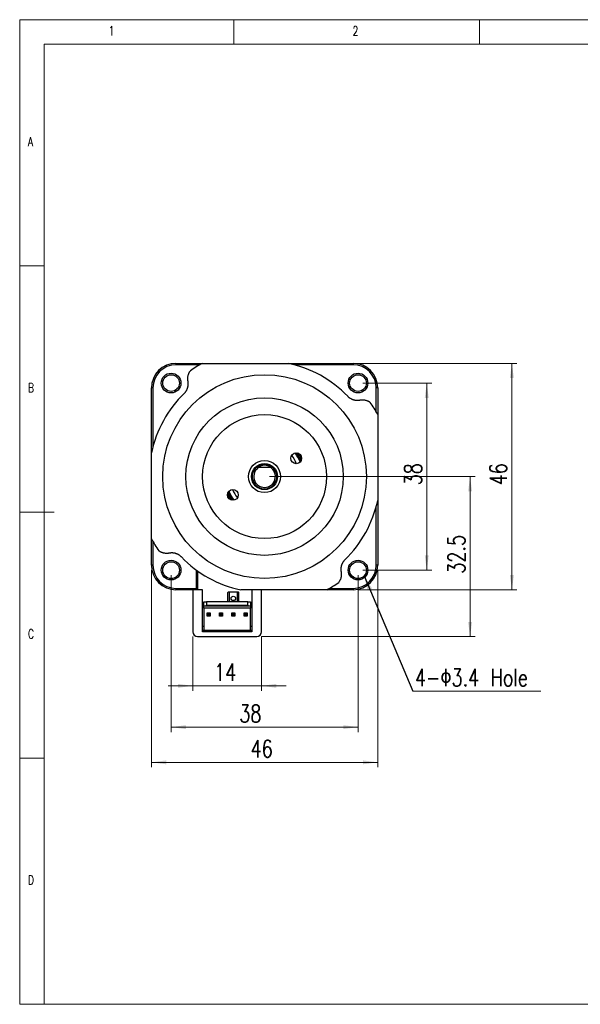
# Model space of a CAD drawing. Header units: millimetres. Extents: x 5 to 292, y 5 to 205.
# Tile 1 of 7: x 5 to 119, y 5 to 205. Entities that reach past the tile are written whole.
import ezdxf

# ---------------------------------------------------------------- set-up
doc = ezdxf.new("R2010")
doc.units = ezdxf.units.MM
doc.styles.add('SLDTEXTSTYLE0', font='TXT', dxfattribs={"width": 0.75, "bigfont": 'bigfont'})
doc.styles.get("Standard").update_dxf_attribs({"font": 'txt', "bigfont": 'bigfont'})
doc.dimstyles.new('SLDDIMSTYLE0', dxfattribs={"dimtxt": 3.5, "dimasz": 3, "dimexe": 0, "dimexo": 0.0625, "dimgap": 0.875, "dimtad": 3, "dimdec": 0, "dimrnd": 1e-09, "dimzin": 12, "dimdsep": 46, "dimtxsty": 'SLDTEXTSTYLE0', "dimsah": 1, "dimcen": 0.09, "dimadec": 0, "dimazin": 3, "dimtfac": 1, "dimtdec": 0, "dimtmove": 0, "dimatfit": 0, "dimfxl": 1, "dimfrac": 2, "dimtolj": 1, "dimtzin": 12, "dimarcsym": 0})
doc.dimstyles.new('SLDDIMSTYLE1', dxfattribs={"dimtxt": 3.5, "dimasz": 3, "dimexe": 0, "dimexo": 0.0625, "dimgap": 0.875, "dimtad": 3, "dimdec": 0, "dimrnd": 1e-09, "dimzin": 12, "dimdsep": 46, "dimtxsty": 'SLDTEXTSTYLE0', "dimsah": 1, "dimcen": 0.09, "dimadec": 0, "dimazin": 3, "dimtfac": 1, "dimtdec": 0, "dimtofl": 0, "dimtmove": 0, "dimatfit": 3, "dimfxl": 1, "dimfrac": 2, "dimtolj": 1, "dimtzin": 12, "dimarcsym": 0})
doc.dimstyles.new('SLDDIMSTYLE2', dxfattribs={"dimtxt": 3.5, "dimasz": 3, "dimexe": 0, "dimexo": 0.0625, "dimgap": 0.875, "dimtad": 3, "dimdec": 1, "dimrnd": 1e-09, "dimzin": 12, "dimdsep": 46, "dimtxsty": 'SLDTEXTSTYLE0', "dimsah": 1, "dimcen": 0.09, "dimadec": 0, "dimazin": 3, "dimtfac": 1, "dimtdec": 1, "dimtofl": 0, "dimtmove": 0, "dimatfit": 3, "dimfxl": 1, "dimfrac": 2, "dimtolj": 1, "dimtzin": 12, "dimarcsym": 0})
doc.dimstyles.new('SLDDIMSTYLE3', dxfattribs={"dimtxt": 0.18, "dimasz": 3, "dimexe": 0, "dimexo": 0.0625, "dimgap": 0, "dimtad": 0, "dimtih": 1, "dimtoh": 1, "dimdec": 0, "dimrnd": 1e-09, "dimzin": 0, "dimdsep": 46, "dimtxsty": 'Standard', "dimsah": 1, "dimcen": 0.09, "dimadec": 0, "dimazin": 0, "dimtfac": 3, "dimtdec": 0, "dimtofl": 0, "dimtmove": 0, "dimatfit": 3, "dimfxl": 1, "dimfrac": 2, "dimtolj": 1, "dimtzin": 0, "dimarcsym": 0})

# ---------------------------------------------------------------- blocks, each defined once
blk = doc.blocks.new('_D')
at = {"color": 7, "linetype": 'Continuous', "lineweight": 0}
for p, q in [((40.18, 79.69), (40.18, 68.69)), ((54.18, 79.69), (54.18, 68.69)), ((40.18, 69.69), (35.18, 69.69)), ((40.18, 69.69), (54.18, 69.69)), ((54.18, 69.69), (59.18, 69.69))]:
    blk.add_line(p, q, dxfattribs=at)
at = {"color": 7, "linetype": 'Continuous', "lineweight": 18}
for points in [[(40.18, 69.69), (37.18, 70.09), (37.18, 69.29)], [(54.18, 69.69), (57.18, 69.29), (57.18, 70.09)]]:
    blk.add_solid(points, dxfattribs=at)
at = {"color": 7, "linetype": 'Continuous', "lineweight": 18, "insert": (44.52, 74.2), "char_height": 3.5, "attachment_point": 1, "style": 'SLDTEXTSTYLE0'}
blk.add_mtext('14', dxfattribs=at)
blk = doc.blocks.new('_D_1')
at = {"color": 7, "linetype": 'Continuous', "lineweight": 0}
for p, q in [((35.78, 92.19), (35.78, 60.3)), ((73.78, 92.19), (73.78, 60.3)), ((35.78, 61.3), (73.78, 61.3))]:
    blk.add_line(p, q, dxfattribs=at)
at = {"color": 7, "linetype": 'Continuous', "lineweight": 18}
for points in [[(35.78, 61.3), (38.78, 60.9), (38.78, 61.7)], [(73.78, 61.3), (70.78, 61.7), (70.78, 60.9)]]:
    blk.add_solid(points, dxfattribs=at)
at = {"color": 7, "linetype": 'Continuous', "lineweight": 18, "insert": (49.64, 65.81), "char_height": 3.5, "attachment_point": 1, "style": 'SLDTEXTSTYLE0'}
blk.add_mtext('38', dxfattribs=at)
blk = doc.blocks.new('_D_2')
at = {"color": 7, "linetype": 'Continuous', "lineweight": 0}
for p, q in [((31.78, 93.19), (31.78, 53.15)), ((77.78, 93.19), (77.78, 53.15)), ((31.78, 54.15), (77.78, 54.15))]:
    blk.add_line(p, q, dxfattribs=at)
at = {"color": 7, "linetype": 'Continuous', "lineweight": 18}
for points in [[(31.78, 54.15), (34.78, 53.75), (34.78, 54.55)], [(77.78, 54.15), (74.78, 54.55), (74.78, 53.75)]]:
    blk.add_solid(points, dxfattribs=at)
at = {"color": 7, "linetype": 'Continuous', "lineweight": 18, "insert": (51.94, 58.66), "char_height": 3.5, "attachment_point": 1, "style": 'SLDTEXTSTYLE0'}
blk.add_mtext('46', dxfattribs=at)
blk = doc.blocks.new('_D_3')
at = {"color": 7, "linetype": 'Continuous', "lineweight": 0}
for p, q in [((74.78, 131.19), (88.75, 131.19)), ((87.75, 131.19), (87.75, 93.19)), ((74.78, 93.19), (88.75, 93.19))]:
    blk.add_line(p, q, dxfattribs=at)
at = {"color": 7, "linetype": 'Continuous', "lineweight": 18}
for points in [[(87.75, 131.19), (87.35, 128.19), (88.15, 128.19)], [(87.75, 93.19), (88.15, 96.19), (87.35, 96.19)]]:
    blk.add_solid(points, dxfattribs=at)
at = {"color": 7, "linetype": 'Continuous', "lineweight": 18, "insert": (83.24, 110.42), "char_height": 3.5, "attachment_point": 1, "rotation": 90, "style": 'SLDTEXTSTYLE0'}
blk.add_mtext('38', dxfattribs=at)
blk = doc.blocks.new('_D_4')
at = {"color": 7, "linetype": 'Continuous', "lineweight": 0}
for p, q in [((73.78, 135.19), (106.06, 135.19)), ((105.06, 135.19), (105.06, 89.19)), ((73.78, 89.19), (106.06, 89.19))]:
    blk.add_line(p, q, dxfattribs=at)
at = {"color": 7, "linetype": 'Continuous', "lineweight": 18}
for points in [[(105.06, 135.19), (104.66, 132.19), (105.46, 132.19)], [(105.06, 89.19), (105.46, 92.19), (104.66, 92.19)]]:
    blk.add_solid(points, dxfattribs=at)
at = {"color": 7, "linetype": 'Continuous', "lineweight": 18, "insert": (100.55, 110.42), "char_height": 3.5, "attachment_point": 1, "rotation": 90, "style": 'SLDTEXTSTYLE0'}
blk.add_mtext('46', dxfattribs=at)
blk = doc.blocks.new('_D_5')
at = {"color": 7, "linetype": 'Continuous', "lineweight": 0}
for p, q in [((55.78, 112.19), (97.56, 112.19)), ((96.56, 79.69), (96.56, 112.19)), ((54.18, 79.69), (97.56, 79.69))]:
    blk.add_line(p, q, dxfattribs=at)
at = {"color": 7, "linetype": 'Continuous', "lineweight": 18}
for points in [[(96.56, 112.19), (96.16, 109.19), (96.96, 109.19)], [(96.56, 79.69), (96.96, 82.69), (96.16, 82.69)]]:
    blk.add_solid(points, dxfattribs=at)
at = {"color": 7, "linetype": 'Continuous', "lineweight": 18, "insert": (92.05, 92.46), "char_height": 3.5, "attachment_point": 1, "rotation": 90, "style": 'SLDTEXTSTYLE0'}
blk.add_mtext('32.5', dxfattribs=at)
blk = doc.blocks.new('SW_NOTE_0')
at = {"color": 0, "linetype": 'Continuous', "lineweight": 0}
blk.add_line((26.03, 0), (0, 0), dxfattribs=at)
at = {"color": 0, "linetype": 'Continuous', "lineweight": 0, "insert": (0.42, 4.48), "char_height": 3.5, "attachment_point": 1, "style": 'SLDTEXTSTYLE0'}
blk.add_mtext('4-Φ3.4 Hole', dxfattribs=at)

msp = doc.modelspace()

# ---------------------------------------------------------------- linework, layer by layer
at = {"color": 7, "linetype": 'Continuous', "lineweight": 18}
for p, q in [((292, 205), (5, 205)), ((5, 205), (5, 5)), ((48.5, 200), (48.5, 205)), ((98.5, 205), (98.5, 200)), ((287, 200), (10, 200)), ((10, 200), (10, 10)), ((10, 155), (5, 155)), ((5, 105), (12.009, 105)), ((10, 55), (5, 55)), ((10, 5), (10, 11.271)), ((5, 5), (292, 5))]:
    msp.add_line(p, q, dxfattribs=at)
at = {"color": 7, "linetype": 'Continuous', "lineweight": 25}
for p, q in [((36.777, 135.191), (42.123, 135.191)), ((36.777, 135.191), (36.777, 134.891)), ((41.594, 134.891), (36.777, 134.891)), ((59.601, 135.191), (72.777, 135.191)), ((72.777, 134.891), (60.856, 134.891)), ((72.777, 135.191), (72.777, 134.891)), ((31.777, 117.015), (31.777, 130.191)), ((32.077, 130.191), (31.777, 130.191)), ((32.077, 130.191), (32.077, 118.27)), ((77.477, 125.373), (77.477, 130.191)), ((77.777, 130.191), (77.477, 130.191)), ((77.777, 130.191), (77.777, 124.845)), ((53.667, 114.091), (55.886, 114.091)), ((77.477, 94.191), (77.477, 106.111)), ((77.777, 107.367), (77.777, 94.191)), ((31.777, 94.191), (31.777, 99.537)), ((32.077, 99.008), (32.077, 94.191)), ((32.077, 94.191), (31.777, 94.191)), ((77.777, 94.191), (77.477, 94.191)), ((40.877, 93.242), (40.877, 89.491)), ((41.177, 93.026), (41.177, 89.191)), ((36.777, 89.491), (36.777, 89.191)), ((36.777, 89.491), (40.877, 89.491)), ((40.177, 89.191), (36.777, 89.191)), ((40.177, 89.191), (40.177, 80.691)), ((42.177, 89.191), (40.177, 89.191)), ((40.877, 89.491), (40.877, 89.291)), ((40.877, 89.291), (41.177, 89.291)), ((42.177, 80.691), (42.177, 89.191)), ((47.277, 88.591), (47.277, 86.741)), ((49.477, 88.691), (47.377, 88.691)), ((47.577, 88.691), (47.577, 86.741)), ((49.277, 86.741), (49.277, 88.691)), ((49.577, 86.741), (49.577, 88.591)), ((52.177, 89.191), (52.177, 80.691)), ((54.177, 80.691), (54.177, 89.191)), ((72.777, 89.191), (67.43, 89.191)), ((67.959, 89.491), (72.777, 89.491)), ((72.777, 89.491), (72.777, 89.191)), ((42.427, 85.891), (42.427, 86.741)), ((42.427, 86.741), (43.004, 86.741)), ((43.004, 86.741), (43.004, 86.091)), ((51.349, 86.741), (43.004, 86.741)), ((43.004, 86.091), (51.349, 86.091)), ((51.349, 86.741), (51.927, 86.741)), ((51.349, 86.091), (51.349, 86.741)), ((51.927, 86.741), (51.927, 85.891)), ((42.427, 85.591), (42.177, 85.591)), ((42.888, 85.891), (42.427, 85.891)), ((42.427, 85.491), (42.427, 85.891)), ((51.927, 85.491), (42.427, 85.491)), ((42.427, 85.491), (42.427, 80.991)), ((51.465, 85.891), (42.888, 85.891)), ((43.102, 83.866), (43.102, 84.516)), ((43.402, 84.216), (43.102, 84.516)), ((43.102, 84.516), (43.752, 84.516)), ((43.102, 83.866), (43.402, 84.166)), ((43.402, 84.216), (43.402, 84.166)), ((43.452, 84.216), (43.402, 84.216)), ((43.402, 84.166), (43.452, 84.166)), ((43.452, 84.216), (43.752, 84.516)), ((43.452, 84.166), (43.452, 84.216)), ((43.752, 83.866), (43.452, 84.166)), ((43.752, 84.516), (43.752, 83.866)), ((45.602, 83.866), (45.602, 84.516)), ((45.902, 84.216), (45.602, 84.516)), ((45.602, 84.516), (46.252, 84.516)), ((45.602, 83.866), (45.902, 84.166)), ((45.902, 84.216), (45.902, 84.166)), ((45.952, 84.216), (45.902, 84.216)), ((45.902, 84.166), (45.952, 84.166)), ((45.952, 84.216), (46.252, 84.516)), ((45.952, 84.166), (45.952, 84.216)), ((46.252, 83.866), (45.952, 84.166)), ((46.252, 84.516), (46.252, 83.866)), ((48.402, 84.216), (48.102, 84.516)), ((48.102, 84.516), (48.752, 84.516)), ((48.102, 83.866), (48.102, 84.516)), ((48.102, 83.866), (48.402, 84.166)), ((48.452, 84.216), (48.402, 84.216)), ((48.402, 84.216), (48.402, 84.166)), ((48.402, 84.166), (48.452, 84.166)), ((48.452, 84.216), (48.752, 84.516)), ((48.452, 84.166), (48.452, 84.216)), ((48.752, 83.866), (48.452, 84.166)), ((48.752, 84.516), (48.752, 83.866)), ((50.902, 84.216), (50.602, 84.516)), ((50.602, 84.516), (51.252, 84.516)), ((50.602, 83.866), (50.602, 84.516)), ((50.602, 83.866), (50.902, 84.166)), ((50.952, 84.216), (50.902, 84.216)), ((50.902, 84.216), (50.902, 84.166)), ((50.902, 84.166), (50.952, 84.166)), ((50.952, 84.216), (51.252, 84.516)), ((50.952, 84.166), (50.952, 84.216)), ((51.252, 83.866), (50.952, 84.166)), ((51.252, 84.516), (51.252, 83.866)), ((51.927, 85.891), (51.465, 85.891)), ((51.927, 85.891), (51.927, 85.491)), ((52.177, 85.591), (51.927, 85.591)), ((51.927, 80.991), (51.927, 85.491)), ((43.752, 83.866), (43.102, 83.866)), ((46.252, 83.866), (45.602, 83.866)), ((48.752, 83.866), (48.102, 83.866)), ((51.252, 83.866), (50.602, 83.866)), ((42.177, 81.791), (42.427, 81.791)), ((42.177, 80.991), (42.427, 80.991)), ((52.177, 80.691), (42.177, 80.691)), ((42.427, 80.991), (51.927, 80.991)), ((51.927, 81.791), (52.177, 81.791)), ((51.927, 80.991), (52.177, 80.991)), ((41.177, 79.691), (53.177, 79.691))]:
    msp.add_line(p, q, dxfattribs=at)
for centre, radius in [((35.777, 131.191), 2), ((54.777, 112.191), 20.7), ((35.777, 131.191), 1.7), ((73.777, 131.191), 2), ((73.777, 131.191), 1.7), ((54.777, 112.191), 16), ((54.777, 112.191), 12.6), ((61.22, 115.911), 1.1), ((54.777, 112.191), 3.25), ((54.777, 112.191), 2.65), ((48.333, 108.471), 1.1), ((35.777, 93.191), 2), ((35.777, 93.191), 1.7), ((73.777, 93.191), 2), ((73.777, 93.191), 1.7), ((48.427, 87.441), 0.45)]:
    msp.add_circle(centre, radius, dxfattribs=at)
for centre, radius, start, end in [((36.777, 130.191), 5, 90, 180), ((36.777, 130.191), 4.7, 90, 180), ((54.777, 112.191), 26.25, 118.81382, 125.0386), ((54.777, 112.191), 23.5, 44.0225, 78.15973), ((72.777, 130.191), 5, 0, 90), ((72.777, 130.191), 4.7, 0, 90), ((54.777, 112.191), 23.5, 134.0225, 168.15973), ((54.777, 112.191), 26.25, 28.81382, 35.0386), ((54.777, 112.191), 7, 21.98925, 38.01075), ((54.777, 112.191), 7.85, 22.34161, 37.65839), ((54.777, 112.191), 8, 22.96418, 37.03582), ((54.777, 112.191), 8.2, 24.16403, 35.83597), ((54.777, 112.191), 8.4, 26.10706, 33.89294), ((54.777, 112.191), 2.5, 130.5358, 49.4642), ((54.777, 112.191), 2.2, 120.27264, 59.72736), ((54.777, 112.191), 2.5, 49.51482, 130.5358), ((54.777, 112.191), 2.3, 55.76372, 124.24466), ((54.777, 112.191), 8.4, 206.10706, 213.89294), ((54.777, 112.191), 8.2, 204.16403, 215.83597), ((54.777, 112.191), 8, 202.96418, 217.03582), ((54.777, 112.191), 7.85, 202.34161, 217.65839), ((54.777, 112.191), 7, 201.98925, 218.01075), ((54.777, 112.191), 23.5, 314.0225, 348.15973), ((54.777, 112.191), 26.25, 208.81382, 215.0386), ((36.777, 94.191), 5, 180, 270), ((36.777, 94.191), 4.7, 180, 270), ((54.777, 112.191), 23.5, 224.0225, 258.15973), ((72.777, 94.191), 4.7, 270, 0), ((72.777, 94.191), 5, 270, 0), ((54.777, 112.191), 26.25, 298.81382, 305.0386), ((47.377, 88.591), 0.1, 90, 180), ((49.477, 88.591), 0.1, 0, 90), ((41.177, 80.691), 1, 180, 270), ((53.177, 80.691), 1, 270, 0)]:
    msp.add_arc(centre, radius, start, end, dxfattribs=at)
for centre, start_param, end_param in [((42.888, 86.091), 3.1415927, 4.712389), ((51.465, 86.091), 1.5707963, 3.1415927)]:
    msp.add_ellipse(centre, major_axis=(0, 0.2), ratio=0.5773503, start_param=start_param, end_param=end_param, dxfattribs=at)
for points, knots in [([(42.125, 135.191), (42.336, 135.191), (42.759, 135.191), (43.4, 135.191), (44.044, 135.191), (44.694, 135.191), (45.349, 135.191), (46.009, 135.191), (46.674, 135.191), (47.299, 135.191), (47.883, 135.191), (48.425, 135.191), (48.971, 135.191), (49.519, 135.191), (50.083, 135.191), (50.663, 135.191), (51.26, 135.191), (51.859, 135.191), (52.46, 135.191), (53.041, 135.191), (53.603, 135.191), (54.144, 135.191), (54.685, 135.191), (55.226, 135.191), (55.767, 135.191), (56.307, 135.191), (56.847, 135.191), (57.392, 135.191), (57.942, 135.191), (58.496, 135.191), (59.049, 135.191), (59.415, 135.191), (59.598, 135.191)], [0, 0, 0, 0, 0.0389724, 0.0779501, 0.1169267, 0.1558975, 0.1948835, 0.2338778, 0.2728705, 0.3118544, 0.3430564, 0.374268, 0.4054817, 0.4366911, 0.4678913, 0.5014158, 0.5349559, 0.5685001, 0.6020379, 0.6355606, 0.6655724, 0.6955925, 0.7256124, 0.7556241, 0.7856354, 0.8156548, 0.8456744, 0.8756861, 0.9067602, 0.9378423, 0.968925, 1, 1, 1, 1]), ([(39.219, 131.549), (39.209, 131.605), (39.189, 131.716), (39.173, 131.888), (39.167, 132.066), (39.173, 132.249), (39.192, 132.436), (39.224, 132.624), (39.271, 132.812), (39.325, 132.979), (39.384, 133.126), (39.441, 133.253), (39.512, 133.389), (39.598, 133.533), (39.67, 133.633), (39.706, 133.683)], [0, 0, 0, 0, 0.0842318, 0.1685162, 0.2527354, 0.3394697, 0.4262804, 0.51299, 0.5974952, 0.6819906, 0.7396985, 0.7974482, 0.8551462, 0.9273421, 1, 1, 1, 1]), ([(38.445, 129.089), (38.487, 129.13), (38.569, 129.213), (38.682, 129.347), (38.786, 129.486), (38.879, 129.629), (38.961, 129.774), (39.032, 129.921), (39.094, 130.069), (39.148, 130.226), (39.194, 130.391), (39.23, 130.563), (39.254, 130.733), (39.268, 130.901), (39.271, 131.067), (39.263, 131.23), (39.247, 131.392), (39.228, 131.497), (39.219, 131.549)], [0, 0, 0, 0, 0.05713602, 0.11452921, 0.17195021, 0.22912432, 0.28588233, 0.34281204, 0.39978087, 0.45659238, 0.52370329, 0.59101727, 0.65845745, 0.72587887, 0.79308017, 0.86203312, 0.93103592, 1, 1, 1, 1]), ([(71.675, 128.522), (71.716, 128.481), (71.799, 128.398), (71.933, 128.285), (72.072, 128.181), (72.215, 128.088), (72.36, 128.006), (72.507, 127.935), (72.655, 127.874), (72.811, 127.819), (72.976, 127.773), (73.149, 127.737), (73.319, 127.713), (73.487, 127.7), (73.653, 127.697), (73.816, 127.704), (73.978, 127.721), (74.082, 127.739), (74.135, 127.748)], [0, 0, 0, 0, 0.0571351, 0.1145273, 0.1719474, 0.2291206, 0.2858785, 0.342808, 0.3997767, 0.4565881, 0.5236986, 0.5910123, 0.6584521, 0.7258731, 0.793074, 0.862029, 0.9310339, 1, 1, 1, 1]), ([(74.135, 127.748), (74.19, 127.758), (74.302, 127.778), (74.474, 127.795), (74.652, 127.801), (74.834, 127.795), (75.022, 127.776), (75.21, 127.743), (75.398, 127.696), (75.565, 127.642), (75.712, 127.584), (75.838, 127.526), (75.974, 127.455), (76.119, 127.369), (76.219, 127.298), (76.269, 127.262)], [0, 0, 0, 0, 0.0842318, 0.1685162, 0.2527354, 0.3394697, 0.4262804, 0.51299, 0.5974952, 0.6819906, 0.7396985, 0.7974482, 0.8551462, 0.9273421, 1, 1, 1, 1]), ([(77.777, 124.842), (77.777, 124.631), (77.777, 124.208), (77.777, 123.568), (77.777, 122.923), (77.777, 122.273), (77.777, 121.618), (77.777, 120.958), (77.777, 120.294), (77.777, 119.669), (77.777, 119.084), (77.777, 118.542), (77.777, 117.997), (77.777, 117.449), (77.777, 116.885), (77.777, 116.304), (77.777, 115.707), (77.777, 115.108), (77.777, 114.507), (77.777, 113.926), (77.777, 113.365), (77.777, 112.824), (77.777, 112.283), (77.777, 111.741), (77.777, 111.2), (77.777, 110.66), (77.777, 110.12), (77.777, 109.575), (77.777, 109.026), (77.777, 108.471), (77.777, 107.919), (77.777, 107.552), (77.777, 107.369)], [0, 0, 0, 0, 0.0389724, 0.0779501, 0.1169267, 0.1558975, 0.1948835, 0.2338778, 0.2728705, 0.3118544, 0.3430564, 0.374268, 0.4054817, 0.4366911, 0.4678913, 0.5014158, 0.5349559, 0.5685001, 0.6020379, 0.6355606, 0.6655724, 0.6955925, 0.7256124, 0.7556241, 0.7856354, 0.8156548, 0.8456744, 0.8756861, 0.9067602, 0.9378423, 0.968925, 1, 1, 1, 1]), ([(31.777, 99.539), (31.777, 99.751), (31.777, 100.174), (31.777, 100.814), (31.777, 101.459), (31.777, 102.109), (31.777, 102.763), (31.777, 103.423), (31.777, 104.088), (31.777, 104.713), (31.777, 105.297), (31.777, 105.84), (31.777, 106.385), (31.777, 106.933), (31.777, 107.497), (31.777, 108.077), (31.777, 108.674), (31.777, 109.273), (31.777, 109.874), (31.777, 110.456), (31.777, 111.017), (31.777, 111.558), (31.777, 112.099), (31.777, 112.64), (31.777, 113.181), (31.777, 113.722), (31.777, 114.261), (31.777, 114.806), (31.777, 115.356), (31.777, 115.91), (31.777, 116.463), (31.777, 116.829), (31.777, 117.013)], [0, 0, 0, 0, 0.0389724, 0.0779501, 0.1169267, 0.1558975, 0.1948835, 0.2338778, 0.2728705, 0.3118544, 0.3430564, 0.374268, 0.4054817, 0.4366911, 0.4678913, 0.5014158, 0.5349559, 0.5685001, 0.6020379, 0.6355606, 0.6655724, 0.6955925, 0.7256124, 0.7556241, 0.7856354, 0.8156548, 0.8456744, 0.8756861, 0.9067602, 0.9378423, 0.968925, 1, 1, 1, 1]), ([(53.152, 114.091), (53.203, 114.091), (53.312, 114.091), (53.484, 114.091), (53.606, 114.091), (53.667, 114.091)], [0, 0, 0, 0, 0.3052708, 0.6523617, 1, 1, 1, 1]), ([(55.886, 114.091), (55.93, 114.091), (56.018, 114.091), (56.191, 114.091), (56.317, 114.091), (56.401, 114.091)], [0, 0, 0, 0, 0.2496026, 0.4992169, 1, 1, 1, 1]), ([(35.418, 96.633), (35.363, 96.623), (35.251, 96.603), (35.079, 96.587), (34.901, 96.581), (34.719, 96.587), (34.531, 96.606), (34.343, 96.639), (34.155, 96.685), (33.988, 96.74), (33.841, 96.798), (33.715, 96.856), (33.579, 96.927), (33.434, 97.012), (33.334, 97.084), (33.284, 97.12)], [0, 0, 0, 0, 0.0842318, 0.1685162, 0.2527354, 0.3394697, 0.4262804, 0.51299, 0.5974952, 0.6819906, 0.7396985, 0.7974482, 0.8551462, 0.9273421, 1, 1, 1, 1]), ([(37.878, 95.86), (37.837, 95.901), (37.754, 95.984), (37.62, 96.096), (37.481, 96.2), (37.338, 96.293), (37.193, 96.375), (37.046, 96.447), (36.898, 96.508), (36.742, 96.562), (36.577, 96.608), (36.404, 96.644), (36.234, 96.669), (36.066, 96.682), (35.9, 96.685), (35.737, 96.677), (35.575, 96.661), (35.471, 96.642), (35.418, 96.633)], [0, 0, 0, 0, 0.0571351, 0.1145273, 0.1719474, 0.2291206, 0.2858785, 0.342808, 0.3997767, 0.4565881, 0.5236986, 0.5910123, 0.6584521, 0.7258731, 0.793074, 0.862029, 0.9310339, 1, 1, 1, 1]), ([(71.108, 95.293), (71.066, 95.251), (70.984, 95.168), (70.871, 95.034), (70.767, 94.895), (70.674, 94.753), (70.592, 94.607), (70.521, 94.46), (70.459, 94.313), (70.405, 94.156), (70.359, 93.991), (70.323, 93.819), (70.299, 93.648), (70.285, 93.481), (70.283, 93.315), (70.29, 93.151), (70.306, 92.989), (70.325, 92.885), (70.334, 92.833)], [0, 0, 0, 0, 0.05713602, 0.11452921, 0.17195021, 0.22912432, 0.28588233, 0.34281204, 0.39978087, 0.45659238, 0.52370329, 0.59101727, 0.65845745, 0.72587887, 0.79308017, 0.86203312, 0.93103592, 1, 1, 1, 1]), ([(70.334, 92.833), (70.344, 92.777), (70.364, 92.666), (70.38, 92.493), (70.386, 92.316), (70.38, 92.133), (70.361, 91.945), (70.329, 91.757), (70.282, 91.569), (70.228, 91.402), (70.169, 91.255), (70.112, 91.129), (70.041, 90.993), (69.955, 90.848), (69.883, 90.748), (69.847, 90.698)], [0, 0, 0, 0, 0.0842318, 0.1685162, 0.2527354, 0.3394697, 0.4262804, 0.51299, 0.5974952, 0.6819906, 0.7396985, 0.7974482, 0.8551462, 0.9273421, 1, 1, 1, 1]), ([(67.428, 89.191), (67.217, 89.191), (66.794, 89.191), (66.153, 89.191), (65.509, 89.191), (64.859, 89.191), (64.204, 89.191), (63.544, 89.191), (62.879, 89.191), (62.254, 89.191), (61.67, 89.191), (61.128, 89.191), (60.582, 89.191), (60.034, 89.191), (59.47, 89.191), (58.89, 89.191), (58.293, 89.191), (57.694, 89.191), (57.093, 89.191), (56.512, 89.191), (55.95, 89.191), (55.41, 89.191), (54.868, 89.191), (54.327, 89.191), (53.786, 89.191), (53.246, 89.191), (52.706, 89.191), (52.161, 89.191), (51.611, 89.191), (51.057, 89.191), (50.504, 89.191), (50.138, 89.191), (49.955, 89.191)], [0, 0, 0, 0, 0.0389724, 0.0779501, 0.1169267, 0.1558975, 0.1948835, 0.2338778, 0.2728705, 0.3118544, 0.3430564, 0.374268, 0.4054817, 0.4366911, 0.4678913, 0.5014158, 0.5349559, 0.5685001, 0.6020379, 0.6355606, 0.6655724, 0.6955925, 0.7256124, 0.7556241, 0.7856354, 0.8156548, 0.8456744, 0.8756861, 0.9067602, 0.9378423, 0.968925, 1, 1, 1, 1])]:
    msp.add_open_spline(points, degree=3, knots=knots, dxfattribs=at)

# ---------------------------------------------------------------- block references
at = {"color": 7, "linetype": 'Continuous', "lineweight": 0}
msp.add_blockref('SW_NOTE_0', (84.943, 68.639), dxfattribs=at)

# ---------------------------------------------------------------- texts
at = {"color": 7, "linetype": 'Continuous', "lineweight": 0, "char_height": 1.852, "attachment_point": 1, "style": 'SLDTEXTSTYLE0'}
for s, insert in [('1', (23.083, 203.668)), ('2', (72.667, 203.668)), ('A', (6.667, 181.168)), ('B', (6.667, 131.168)), ('C', (6.667, 81.168)), ('D', (6.667, 31.168))]:
    msp.add_mtext(s, dxfattribs=dict(at, insert=insert))

# ---------------------------------------------------------------- dimensions: what is measured, and where the dimension line sits
at = {"color": 7, "linetype": 'Continuous', "lineweight": 18}
for base, p1, p2, dimstyle, picture, middle in [((105.061, 89.191), (72.777, 135.191), (72.777, 89.191), 'SLDDIMSTYLE1', '_D_4', (105.061, 113.007)), ((87.75, 93.191), (73.777, 131.191), (73.777, 93.191), 'SLDDIMSTYLE1', '_D_3', (87.75, 113.007)), ((96.558, 112.191), (53.177, 79.691), (54.777, 112.191), 'SLDDIMSTYLE2', '_D_5', (96.558, 96.984))]:
    dim = msp.add_linear_dim(base=base, p1=p1, p2=p2, angle=90, dimstyle=dimstyle, dxfattribs=at)
    dim.commit()
    dim.dimension.update_dxf_attribs({"geometry": picture, "text_midpoint": middle, "dimtype": 160})
for base, p1, p2, dimstyle, picture, middle in [((77.777, 54.153), (31.777, 94.191), (77.777, 94.191), 'SLDDIMSTYLE1', '_D_2', (54.528, 54.153)), ((73.777, 61.302), (35.777, 93.191), (73.777, 93.191), 'SLDDIMSTYLE1', '_D_1', (52.23, 61.302)), ((54.177, 69.691), (40.177, 80.691), (54.177, 80.691), 'SLDDIMSTYLE0', '_D', (47.108, 69.691))]:
    dim = msp.add_linear_dim(base=base, p1=p1, p2=p2, dimstyle=dimstyle, dxfattribs=at)
    dim.commit()
    dim.dimension.update_dxf_attribs({"geometry": picture, "text_midpoint": middle, "dimtype": 160})

# ---------------------------------------------------------------- leaders
at = {"color": 7, "linetype": 'Continuous', "lineweight": 0}
msp.add_leader([(75.007, 92.018), (84.943, 68.639)], dimstyle='SLDDIMSTYLE3', dxfattribs=at)

doc.saveas('drawing.dxf')
